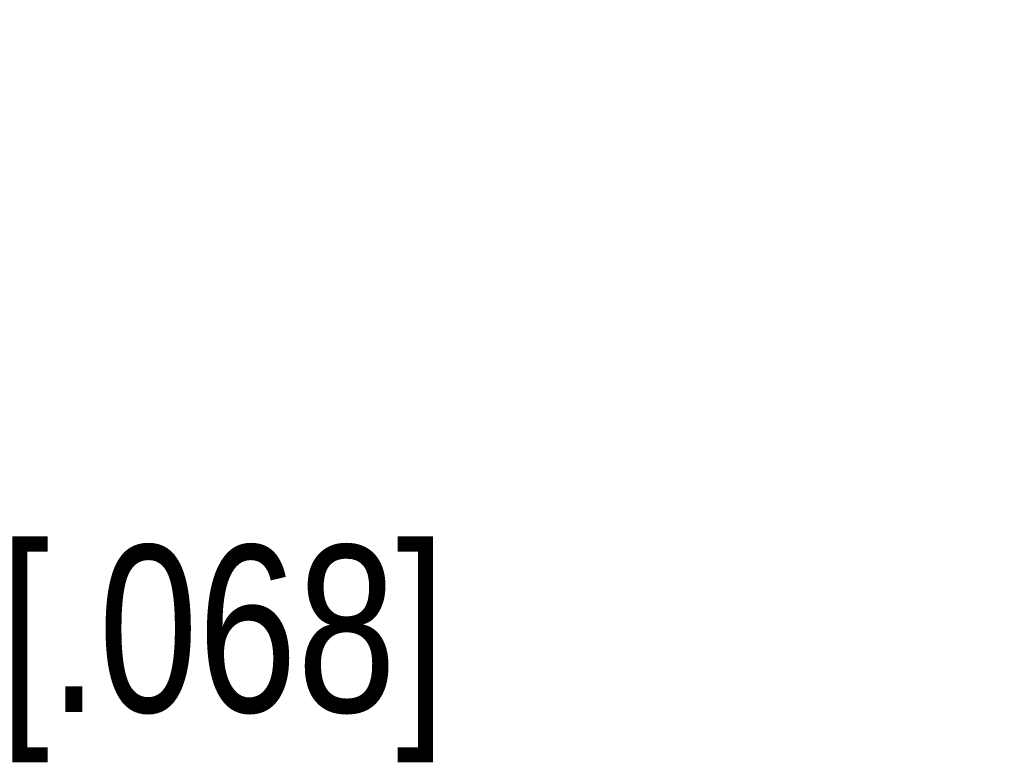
# Model space of a CAD drawing. Header units: inches. Extents: x 0 to 34, y 0 to 22.
# Tile 43 of 51: x 25.5 to 26.2, y 10.2 to 10.8. Entities that reach past the tile are written whole.
import ezdxf

# ---------------------------------------------------------------- set-up
doc = ezdxf.new("R2010")
doc.units = ezdxf.units.IN
doc.header["$LTSCALE"] = 1.87
doc.header["$MEASUREMENT"] = 0
doc.layers.get('0').update_dxf_attribs({"linetype": 'CONTINUOUS'})
doc.layers.add('DIMENSIONS', color=7, linetype='CONTINUOUS')
doc.styles.get("Standard").update_dxf_attribs({"font": 'txt', "width": 0.8})
doc.dimstyles.new('DIMSTYLE_1', dxfattribs={"dimtxt": 0.125, "dimasz": 0.18, "dimexe": 0.125, "dimexo": 0.0625, "dimgap": 0.0625, "dimtad": 0, "dimtih": 1, "dimtoh": 1, "dimlfac": 0.5, "dimdsep": 46, "dimtxsty": 'STANDARD', "dimblk": '_FILLED', "dimblk1": '_FILLED', "dimblk2": '_FILLED', "dimcen": 0.09, "dimadec": 0, "dimazin": 0, "dimtp": 0.001, "dimtm": 0.001, "dimtfac": 1, "dimtofl": 0, "dimtmove": 0, "dimatfit": 3, "dimldrblk": '_FILLED', "dimfxl": 1, "dimtolj": 1, "dimarcsym": 0})

# ---------------------------------------------------------------- blocks, each defined once
blk = doc.blocks.new('_FILLED')
at = {"color": 0, "linetype": 'BYBLOCK'}
blk.add_solid([(0, 0), (-1, 0.1736), (-1, -0.1736)], dxfattribs=at)
blk = doc.blocks.new('*D27')
at = {"layer": 'DIMENSIONS', "color": 2, "linetype": 'CONTINUOUS'}
for p, q in [((24.92888, 10.87517), (24.92888, 11.23517)), ((23.31028, 10.87517), (25.05388, 10.87517)), ((23.46776, 10.73934), (25.05388, 10.73934)), ((24.92888, 10.73934), (24.92888, 10.32862)), ((24.92888, 10.32862), (25.04638, 10.32862))]:
    blk.add_line(p, q, dxfattribs=at)
at = {"layer": 'DIMENSIONS', "color": 2, "linetype": 'CONTINUOUS', "xscale": 0.18, "yscale": 0.18, "zscale": 0.18}
for p, rotation in [((24.92888, 10.87517), 270), ((24.92888, 10.73934), 90)]:
    blk.add_blockref('_FILLED', p, dxfattribs=dict(at, rotation=rotation))
at = {"layer": 'DIMENSIONS', "color": 2, "linetype": 'CONTINUOUS', "insert": (25.10888, 10.39112), "char_height": 0.125, "width": 1.125, "attachment_point": 1, "line_spacing_factor": 0.9}
blk.add_mtext('1.73{\\Ftxt.shx;\\W1.000000;\\H0.125000; }[.068]', dxfattribs=at)

msp = doc.modelspace()

# ---------------------------------------------------------------- dimensions: what is measured, and where the dimension line sits
at = {"layer": 'DIMENSIONS', "color": 2, "linetype": 'CONTINUOUS'}
dim = msp.add_linear_dim(base=(24.92888, 10.73934), p1=(23.24778, 10.87517), p2=(23.40526, 10.73934), angle=270, dimstyle='DIMSTYLE_1', dxfattribs=at)
dim.commit()
dim.dimension.update_dxf_attribs({"geometry": '*D27', "text_midpoint": (25.67138, 10.32862), "dimtype": 160})

doc.saveas('drawing.dxf')
